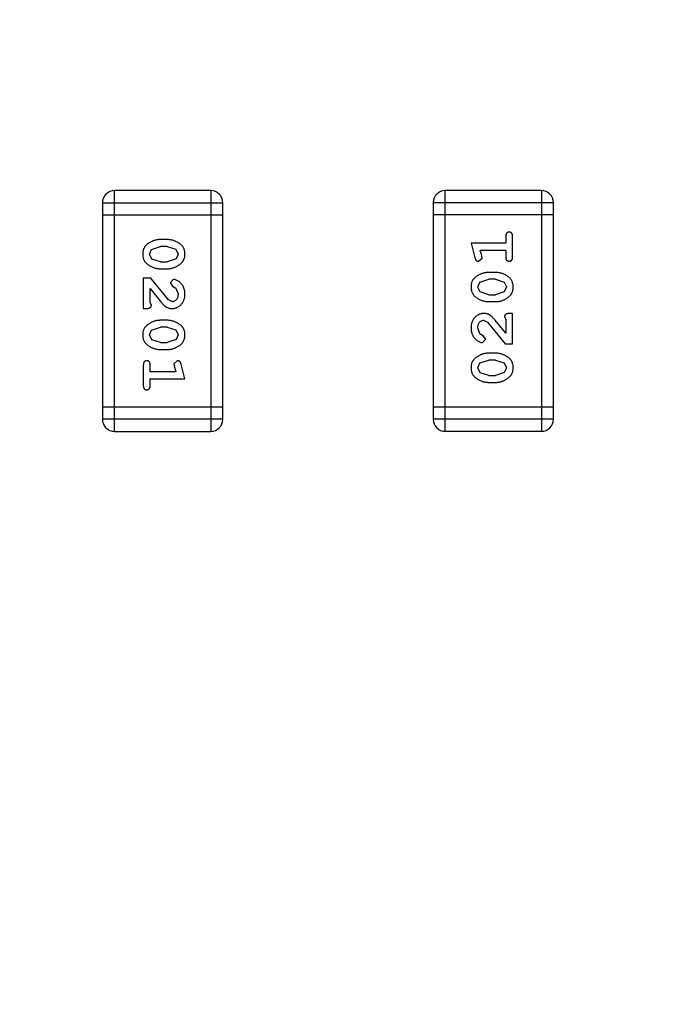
# Model space of a CAD drawing. Header units: inches. Extents: x 398 to 599, y 40 to 151.
# Tile 62 of 100: x 564 to 565.65, y 84.45 to 86.95. Entities that reach past the tile are written whole.
import ezdxf

# ---------------------------------------------------------------- set-up
doc = ezdxf.new("R2010")
doc.units = ezdxf.units.IN
doc.header["$LTSCALE"] = 1.21
doc.header["$MEASUREMENT"] = 0
doc.header["$PDMODE"] = 3
doc.header["$PDSIZE"] = 0.3125
doc.layers.get('0').update_dxf_attribs({"linetype": 'CONTINUOUS'})
doc.layers.get('Defpoints').update_dxf_attribs({"linetype": 'CONTINUOUS'})
doc.layers.add('DIM', color=3, linetype='CONTINUOUS')
doc.styles.get("Standard").update_dxf_attribs({"font": 'txt', "width": 0.8})
doc.dimstyles.get("Standard").update_dxf_attribs({"dimtxt": 0.15625, "dimasz": 0.1875, "dimexe": 0.125, "dimexo": 0.0625, "dimgap": 0.09, "dimtad": 0, "dimtih": 1, "dimtoh": 1, "dimzin": 4, "dimdsep": 46, "dimtxsty": 'Standard', "dimblk": '_FILLED', "dimblk1": '_FILLED', "dimblk2": '_FILLED', "dimcen": 0.09, "dimazin": 1, "dimtp": 0.01, "dimtm": 0.01, "dimtfac": 1, "dimtofl": 0, "dimtmove": 0, "dimatfit": 3, "dimldrblk": '_FILLED', "dimfxl": 1, "dimtolj": 1, "dimtzin": 4, "dimarcsym": 0})

# ---------------------------------------------------------------- blocks, each defined once
blk = doc.blocks.new('_FILLED')
at = {"color": 0, "linetype": 'ByBlock'}
blk.add_solid([(0, 0), (-1, 0.1667), (-1, -0.1667)], dxfattribs=at)
blk = doc.blocks.new('*D71')
at = {"layer": 'Defpoints', "color": 0}
for p in [(570.261, 87.005), (553.751, 68.4022), (553.751, 64.8591)]:
    blk.add_point(p, dxfattribs=at)
at = {"layer": 'DIM', "color": 0, "lineweight": -2}
for p, q in [((570.261, 86.9425), (570.261, 64.7341)), ((553.751, 68.3397), (553.751, 64.7341)), ((555.751, 64.8591), (559.2494, 64.8591)), ((568.261, 64.8591), (564.7627, 64.8591))]:
    blk.add_line(p, q, dxfattribs=at)
at = {"layer": 'DIM', "color": 0, "lineweight": -2, "xscale": 2, "yscale": 2, "zscale": 2, "rotation": 180}
blk.add_blockref('_FILLED', (553.751, 64.8591), dxfattribs=at)
at = {"layer": 'DIM', "color": 0, "lineweight": -2, "xscale": 2, "yscale": 2, "zscale": 2}
blk.add_blockref('_FILLED', (570.261, 64.8591), dxfattribs=at)
at = {"layer": 'DIM', "color": 0, "insert": (562.006, 64.8591), "char_height": 2, "attachment_point": 5}
blk.add_mtext('\\A1;16.51', dxfattribs=at)

msp = doc.modelspace()

# ---------------------------------------------------------------- linework, layer by layer
at = {"color": 7, "linetype": 'Continuous'}
for p, q in [((564.2382, 85.9046), (564.2382, 86.5142)), ((564.482, 86.5142), (564.2382, 86.5142)), ((564.482, 86.5142), (564.482, 85.9046)), ((565.0761, 85.9047), (565.0761, 86.5143)), ((565.3199, 86.5143), (565.0761, 86.5143)), ((565.3199, 86.5143), (565.3199, 85.9047)), ((564.2077, 86.4837), (564.2077, 85.9351)), ((564.2077, 86.4837), (564.5125, 86.4837)), ((564.5125, 85.9351), (564.5125, 86.4837)), ((565.0456, 86.4838), (565.0456, 85.9352)), ((565.0456, 86.4838), (565.3504, 86.4838)), ((565.3504, 85.9352), (565.3504, 86.4838)), ((564.2077, 86.4533), (564.5125, 86.4533)), ((565.3504, 86.4533), (565.0456, 86.4533)), ((564.3721, 86.3903), (564.3544, 86.3903)), ((565.2295, 86.3983), (565.2295, 86.381)), ((565.2468, 86.3464), (565.2468, 86.3983)), ((564.3271, 86.3532), (564.3324, 86.3654)), ((564.3324, 86.3654), (564.3547, 86.373)), ((564.3719, 86.373), (564.3547, 86.373)), ((564.3719, 86.373), (564.3936, 86.3658)), ((564.3936, 86.3658), (564.3994, 86.3534)), ((565.1414, 86.381), (565.1513, 86.3444)), ((565.2295, 86.381), (565.1414, 86.381)), ((565.1687, 86.3487), (565.1645, 86.3637)), ((565.1645, 86.3637), (565.2295, 86.3637)), ((565.2295, 86.3637), (565.2295, 86.3464)), ((564.3329, 86.341), (564.3271, 86.3532)), ((564.3547, 86.3337), (564.3329, 86.341)), ((564.3942, 86.3413), (564.3719, 86.3337)), ((564.3994, 86.3534), (564.3942, 86.3413)), ((565.1604, 86.3354), (565.1697, 86.3432)), ((565.1697, 86.3432), (565.1687, 86.3487)), ((564.3544, 86.3164), (564.3721, 86.3164)), ((564.3547, 86.3337), (564.3719, 86.3337)), ((564.3113, 86.2928), (564.3113, 86.2157)), ((564.3302, 86.2928), (564.3113, 86.2928)), ((564.3752, 86.2378), (564.3302, 86.2928)), ((564.3874, 86.2897), (564.379, 86.2808)), ((565.164, 86.2822), (565.1863, 86.2897)), ((565.2037, 86.307), (565.186, 86.307)), ((565.2035, 86.2897), (565.1863, 86.2897)), ((565.2035, 86.2897), (565.2253, 86.2825)), ((564.3286, 86.2299), (564.3286, 86.2661)), ((564.3286, 86.2661), (564.3557, 86.2325)), ((564.379, 86.2808), (564.3856, 86.2723)), ((564.3856, 86.2723), (564.3941, 86.2674)), ((564.3941, 86.2674), (564.3994, 86.2525)), ((565.1587, 86.27), (565.164, 86.2822)), ((565.1645, 86.2577), (565.1587, 86.27)), ((565.2253, 86.2825), (565.2311, 86.2702)), ((565.2311, 86.2702), (565.2258, 86.2581)), ((564.3849, 86.233), (564.3752, 86.2378)), ((565.1863, 86.2504), (565.1645, 86.2577)), ((565.1863, 86.2504), (565.2035, 86.2504)), ((565.2258, 86.2581), (565.2035, 86.2504)), ((564.3113, 86.2157), (564.3192, 86.2157)), ((564.3318, 86.2244), (564.3286, 86.2299)), ((565.186, 86.2331), (565.2037, 86.2331)), ((565.2263, 86.1946), (565.2295, 86.1891)), ((565.2295, 86.1891), (565.2295, 86.1529)), ((565.2468, 86.2032), (565.2389, 86.2032)), ((565.2468, 86.1261), (565.2468, 86.2032)), ((564.3324, 86.1609), (564.3547, 86.1685)), ((564.3721, 86.1858), (564.3544, 86.1858)), ((564.3719, 86.1685), (564.3547, 86.1685)), ((564.3719, 86.1685), (564.3936, 86.1613)), ((565.1641, 86.1515), (565.1587, 86.1664)), ((565.1732, 86.1859), (565.1829, 86.1811)), ((565.1829, 86.1811), (565.2279, 86.1261)), ((565.2295, 86.1529), (565.2024, 86.1864)), ((564.3271, 86.1487), (564.3324, 86.1609)), ((564.3329, 86.1364), (564.3271, 86.1487)), ((564.3936, 86.1613), (564.3994, 86.1489)), ((564.3994, 86.1489), (564.3942, 86.1368)), ((565.1726, 86.1466), (565.1641, 86.1515)), ((565.1707, 86.1293), (565.1791, 86.1381)), ((565.1791, 86.1381), (565.1726, 86.1466)), ((564.3547, 86.1292), (564.3329, 86.1364)), ((564.3547, 86.1292), (564.3719, 86.1292)), ((564.3942, 86.1368), (564.3719, 86.1292)), ((565.2279, 86.1261), (565.2468, 86.1261)), ((564.3544, 86.1119), (564.3721, 86.1119)), ((565.2037, 86.1025), (565.186, 86.1025)), ((564.3113, 86.0726), (564.3113, 86.0206)), ((564.3286, 86.0553), (564.3286, 86.0726)), ((564.3977, 86.0836), (564.3884, 86.0757)), ((564.3884, 86.0757), (564.3895, 86.0703)), ((564.3895, 86.0703), (564.3936, 86.0553)), ((564.4167, 86.0379), (564.4069, 86.0745)), ((565.1587, 86.0655), (565.164, 86.0777)), ((565.1645, 86.0531), (565.1587, 86.0655)), ((565.164, 86.0777), (565.1863, 86.0852)), ((565.2035, 86.0852), (565.1863, 86.0852)), ((565.2035, 86.0852), (565.2253, 86.078)), ((565.2253, 86.078), (565.2311, 86.0657)), ((565.2311, 86.0657), (565.2258, 86.0535)), ((564.3936, 86.0553), (564.3286, 86.0553)), ((564.3286, 86.0206), (564.3286, 86.0379)), ((564.3286, 86.0379), (564.4167, 86.0379)), ((565.1863, 86.0459), (565.1645, 86.0531)), ((565.1863, 86.0459), (565.2035, 86.0459)), ((565.2258, 86.0535), (565.2035, 86.0459)), ((565.186, 86.0286), (565.2037, 86.0286)), ((564.5125, 85.9656), (564.2077, 85.9656)), ((565.3504, 85.9657), (565.0456, 85.9657)), ((564.5125, 85.9351), (564.2077, 85.9351)), ((565.3504, 85.9352), (565.0456, 85.9352)), ((564.2382, 85.9046), (564.482, 85.9046)), ((565.0761, 85.9047), (565.3199, 85.9047))]:
    msp.add_line(p, q, dxfattribs=at)
for centre, radius, start, end in [((553.751, 92.925), 23, 281.22586, 258.77532), ((553.751, 92.925), 22.75, 294.44334, 241.13427), ((564.2382, 86.4837), 0.0305, 90, 180), ((564.482, 86.4837), 0.0305, 0, 90), ((565.0761, 86.4838), 0.0305, 90, 180), ((565.3199, 86.4838), 0.0305, 0, 90), ((564.2382, 85.9351), 0.0305, 180, 270), ((564.482, 85.9351), 0.0305, 270, 0), ((565.0761, 85.9352), 0.0305, 180, 270), ((565.3199, 85.9352), 0.0305, 270, 0)]:
    msp.add_arc(centre, radius, start, end, dxfattribs=at)
for points, knots in [([(564.3544, 86.3903), (564.3533, 86.3903), (564.3512, 86.3903), (564.348, 86.39), (564.3449, 86.3895), (564.3418, 86.3888), (564.3387, 86.3879), (564.3358, 86.3868), (564.3328, 86.3855), (564.3299, 86.384), (564.3272, 86.3825), (564.3246, 86.3809), (564.3223, 86.3792), (564.3202, 86.3776), (564.3183, 86.3759), (564.3167, 86.3742), (564.3153, 86.3724), (564.3137, 86.3701), (564.3121, 86.3669), (564.3107, 86.3627), (564.3099, 86.3581), (564.3098, 86.3549), (564.3098, 86.3533)], [0, 0, 0, 0, 0.049886, 0.09882, 0.148132, 0.19689, 0.246038, 0.295176, 0.345305, 0.395692, 0.445312, 0.491875, 0.535813, 0.577009, 0.616081, 0.652689, 0.687585, 0.720206, 0.785062, 0.85223, 0.923759, 1, 1, 1, 1]), ([(564.4167, 86.3535), (564.4167, 86.355), (564.4166, 86.3578), (564.4159, 86.3619), (564.4148, 86.3657), (564.4132, 86.3693), (564.4111, 86.3726), (564.4086, 86.3756), (564.4057, 86.3784), (564.4023, 86.3809), (564.3987, 86.3831), (564.395, 86.385), (564.3913, 86.3867), (564.3875, 86.388), (564.3837, 86.3891), (564.3799, 86.3898), (564.376, 86.3903), (564.3734, 86.3903), (564.3721, 86.3903)], [0, 0, 0, 0, 0.06692, 0.130834, 0.19258, 0.252759, 0.312631, 0.373411, 0.436359, 0.501894, 0.568244, 0.632472, 0.69556, 0.757163, 0.818592, 0.878885, 0.939235, 1, 1, 1, 1]), ([(565.2381, 86.4093), (565.2375, 86.4093), (565.2363, 86.4092), (565.2347, 86.4087), (565.2332, 86.4079), (565.2318, 86.4067), (565.2308, 86.4051), (565.23, 86.4032), (565.2295, 86.4009), (565.2295, 86.3992), (565.2295, 86.3983)], [0, 0, 0, 0, 0.11517, 0.223509, 0.328254, 0.438012, 0.553651, 0.682263, 0.830856, 1, 1, 1, 1]), ([(565.2468, 86.3983), (565.2468, 86.3992), (565.2467, 86.4009), (565.2463, 86.4032), (565.2455, 86.4051), (565.2444, 86.4067), (565.2431, 86.4079), (565.2416, 86.4087), (565.2399, 86.4092), (565.2387, 86.4093), (565.2381, 86.4093)], [0, 0, 0, 0, 0.169012, 0.317488, 0.445429, 0.560977, 0.67065, 0.776666, 0.88492, 1, 1, 1, 1]), ([(564.3098, 86.3533), (564.3098, 86.3518), (564.3099, 86.349), (564.3106, 86.3449), (564.3117, 86.3411), (564.3133, 86.3375), (564.3153, 86.3342), (564.3179, 86.3312), (564.3208, 86.3284), (564.3242, 86.3259), (564.3278, 86.3237), (564.3315, 86.3217), (564.3352, 86.3201), (564.3389, 86.3187), (564.3427, 86.3177), (564.3466, 86.3169), (564.3505, 86.3165), (564.3531, 86.3164), (564.3544, 86.3164)], [0, 0, 0, 0, 0.067217, 0.131051, 0.19272, 0.252824, 0.312745, 0.373449, 0.436041, 0.501494, 0.567761, 0.632087, 0.695096, 0.757109, 0.817993, 0.878657, 0.939311, 1, 1, 1, 1]), ([(564.3721, 86.3164), (564.3732, 86.3164), (564.3753, 86.3165), (564.3785, 86.3167), (564.3817, 86.3173), (564.3848, 86.318), (564.3878, 86.3189), (564.3908, 86.32), (564.3938, 86.3213), (564.3967, 86.3228), (564.3994, 86.3244), (564.402, 86.326), (564.4043, 86.3277), (564.4064, 86.3293), (564.4083, 86.3311), (564.4099, 86.3328), (564.4113, 86.3345), (564.4129, 86.3369), (564.4145, 86.34), (564.4158, 86.3442), (564.4166, 86.3487), (564.4167, 86.3519), (564.4167, 86.3535)], [0, 0, 0, 0, 0.049855, 0.099516, 0.148482, 0.19758, 0.246804, 0.296268, 0.346517, 0.397047, 0.446826, 0.49336, 0.537801, 0.579207, 0.617974, 0.654833, 0.689171, 0.722088, 0.786392, 0.853518, 0.924186, 1, 1, 1, 1]), ([(565.1513, 86.3444), (565.1515, 86.3436), (565.152, 86.342), (565.1528, 86.3399), (565.1538, 86.3383), (565.1548, 86.3371), (565.156, 86.3363), (565.1573, 86.3358), (565.1588, 86.3354), (565.1599, 86.3354), (565.1604, 86.3354)], [0, 0, 0, 0, 0.187321, 0.344927, 0.475328, 0.579604, 0.674244, 0.773631, 0.882025, 1, 1, 1, 1]), ([(565.2295, 86.3464), (565.2295, 86.3455), (565.2295, 86.3438), (565.23, 86.3415), (565.2308, 86.3395), (565.2318, 86.3379), (565.2332, 86.3368), (565.2347, 86.336), (565.2363, 86.3355), (565.2375, 86.3354), (565.2381, 86.3354)], [0, 0, 0, 0, 0.169102, 0.317658, 0.446239, 0.563118, 0.671828, 0.776546, 0.884858, 1, 1, 1, 1]), ([(565.2381, 86.3354), (565.2387, 86.3354), (565.2399, 86.3355), (565.2416, 86.336), (565.2431, 86.3368), (565.2445, 86.3379), (565.2455, 86.3395), (565.2463, 86.3415), (565.2467, 86.3438), (565.2468, 86.3455), (565.2468, 86.3464)], [0, 0, 0, 0, 0.115051, 0.223278, 0.329269, 0.437893, 0.554681, 0.682591, 0.83103, 1, 1, 1, 1]), ([(564.4167, 86.2524), (564.4167, 86.2541), (564.4166, 86.2574), (564.4157, 86.2624), (564.4143, 86.2671), (564.4123, 86.2716), (564.4099, 86.2758), (564.407, 86.2794), (564.4038, 86.2826), (564.4002, 86.2851), (564.3966, 86.287), (564.3933, 86.2885), (564.3903, 86.2894), (564.3883, 86.2896), (564.3874, 86.2897)], [0, 0, 0, 0, 0.098286, 0.193983, 0.289056, 0.384352, 0.477435, 0.566197, 0.652355, 0.737986, 0.818188, 0.887401, 0.94802, 1, 1, 1, 1]), ([(565.186, 86.307), (565.1849, 86.307), (565.1828, 86.307), (565.1796, 86.3067), (565.1765, 86.3062), (565.1733, 86.3055), (565.1703, 86.3046), (565.1673, 86.3035), (565.1643, 86.3022), (565.1614, 86.3007), (565.1587, 86.2991), (565.1562, 86.2974), (565.1538, 86.2958), (565.1517, 86.2941), (565.1499, 86.2924), (565.1482, 86.2907), (565.1468, 86.2889), (565.1452, 86.2866), (565.1436, 86.2834), (565.1423, 86.2792), (565.1415, 86.2747), (565.1414, 86.2715), (565.1414, 86.2699)], [0, 0, 0, 0, 0.049855, 0.099516, 0.148482, 0.19758, 0.246804, 0.296268, 0.346517, 0.397047, 0.446826, 0.49336, 0.537801, 0.579207, 0.617974, 0.654833, 0.689171, 0.722088, 0.786392, 0.853518, 0.924186, 1, 1, 1, 1]), ([(565.2484, 86.2701), (565.2483, 86.2716), (565.2482, 86.2744), (565.2475, 86.2785), (565.2464, 86.2823), (565.2448, 86.2859), (565.2428, 86.2892), (565.2403, 86.2923), (565.2373, 86.2951), (565.2339, 86.2975), (565.2303, 86.2997), (565.2267, 86.3017), (565.223, 86.3033), (565.2192, 86.3047), (565.2154, 86.3057), (565.2115, 86.3065), (565.2077, 86.307), (565.205, 86.307), (565.2037, 86.307)], [0, 0, 0, 0, 0.067217, 0.131051, 0.19272, 0.252824, 0.312745, 0.373449, 0.436041, 0.501494, 0.567761, 0.632087, 0.695096, 0.757109, 0.817993, 0.878657, 0.939311, 1, 1, 1, 1]), ([(565.1414, 86.2699), (565.1414, 86.2685), (565.1415, 86.2657), (565.1422, 86.2616), (565.1433, 86.2577), (565.1449, 86.2542), (565.147, 86.2509), (565.1495, 86.2478), (565.1525, 86.245), (565.1558, 86.2426), (565.1594, 86.2404), (565.1631, 86.2384), (565.1668, 86.2368), (565.1706, 86.2354), (565.1744, 86.2344), (565.1782, 86.2336), (565.1821, 86.2332), (565.1847, 86.2331), (565.186, 86.2331)], [0, 0, 0, 0, 0.06692, 0.130834, 0.19258, 0.252759, 0.312631, 0.373411, 0.436359, 0.501894, 0.568244, 0.632472, 0.69556, 0.757163, 0.818592, 0.878885, 0.939235, 1, 1, 1, 1]), ([(565.2037, 86.2331), (565.2048, 86.2331), (565.2069, 86.2332), (565.2101, 86.2335), (565.2133, 86.2339), (565.2163, 86.2347), (565.2194, 86.2355), (565.2224, 86.2367), (565.2253, 86.2379), (565.2282, 86.2394), (565.231, 86.241), (565.2335, 86.2426), (565.2358, 86.2442), (565.2379, 86.2459), (565.2398, 86.2476), (565.2415, 86.2493), (565.2429, 86.251), (565.2445, 86.2534), (565.2461, 86.2566), (565.2474, 86.2608), (565.2482, 86.2653), (565.2483, 86.2685), (565.2484, 86.2701)], [0, 0, 0, 0, 0.049886, 0.09882, 0.148132, 0.19689, 0.246038, 0.295176, 0.345305, 0.395692, 0.445312, 0.491875, 0.535813, 0.577009, 0.616081, 0.652689, 0.687585, 0.720206, 0.785062, 0.85223, 0.923759, 1, 1, 1, 1]), ([(564.384, 86.2157), (564.3851, 86.2158), (564.3873, 86.2158), (564.3905, 86.2163), (564.3936, 86.2171), (564.3966, 86.2182), (564.3995, 86.2197), (564.4022, 86.2215), (564.4048, 86.2236), (564.4072, 86.226), (564.4094, 86.2286), (564.4114, 86.2315), (564.4131, 86.2345), (564.4144, 86.2377), (564.4154, 86.2412), (564.4162, 86.2447), (564.4167, 86.2485), (564.4167, 86.2511), (564.4167, 86.2524)], [0, 0, 0, 0, 0.060981, 0.120256, 0.178148, 0.236115, 0.293993, 0.352864, 0.413358, 0.476056, 0.539296, 0.602396, 0.665116, 0.728325, 0.792919, 0.859317, 0.928302, 1, 1, 1, 1]), ([(564.3994, 86.2525), (564.3994, 86.2511), (564.3993, 86.2484), (564.3985, 86.2446), (564.3971, 86.2412), (564.3952, 86.2383), (564.3929, 86.236), (564.3904, 86.2343), (564.3877, 86.2332), (564.3858, 86.2331), (564.3849, 86.233)], [0, 0, 0, 0, 0.156344, 0.299348, 0.4327, 0.561, 0.682299, 0.791883, 0.89611, 1, 1, 1, 1]), ([(564.3192, 86.2157), (564.3203, 86.2157), (564.3223, 86.2158), (564.325, 86.2162), (564.3272, 86.2169), (564.3289, 86.218), (564.3302, 86.2193), (564.3311, 86.2208), (564.3317, 86.2225), (564.3318, 86.2237), (564.3318, 86.2244)], [0, 0, 0, 0, 0.1844, 0.34094, 0.473574, 0.586824, 0.690029, 0.789175, 0.890445, 1, 1, 1, 1]), ([(564.3557, 86.2325), (564.3565, 86.2316), (564.3579, 86.2299), (564.3602, 86.2275), (564.3623, 86.2254), (564.3643, 86.2236), (564.3661, 86.2219), (564.3679, 86.2206), (564.3695, 86.2195), (564.3716, 86.2184), (564.3741, 86.2173), (564.3773, 86.2164), (564.3806, 86.2158), (564.3828, 86.2157), (564.384, 86.2157)], [0, 0, 0, 0, 0.103002, 0.197728, 0.285279, 0.365235, 0.437224, 0.502446, 0.560545, 0.611446, 0.707576, 0.80349, 0.900532, 1, 1, 1, 1]), ([(565.1741, 86.2032), (565.173, 86.2032), (565.1708, 86.2031), (565.1676, 86.2026), (565.1645, 86.2018), (565.1615, 86.2007), (565.1587, 86.1992), (565.156, 86.1974), (565.1534, 86.1953), (565.1509, 86.1929), (565.1487, 86.1903), (565.1467, 86.1874), (565.1451, 86.1844), (565.1437, 86.1812), (565.1427, 86.1778), (565.1419, 86.1742), (565.1415, 86.1704), (565.1414, 86.1679), (565.1414, 86.1665)], [0, 0, 0, 0, 0.060981, 0.120256, 0.178148, 0.236115, 0.293993, 0.352864, 0.413358, 0.476056, 0.539296, 0.602396, 0.665116, 0.728325, 0.792919, 0.859317, 0.928302, 1, 1, 1, 1]), ([(565.2024, 86.1864), (565.2017, 86.1873), (565.2002, 86.189), (565.198, 86.1914), (565.1959, 86.1935), (565.1939, 86.1954), (565.192, 86.197), (565.1902, 86.1983), (565.1886, 86.1995), (565.1865, 86.2006), (565.184, 86.2017), (565.1808, 86.2026), (565.1775, 86.2031), (565.1753, 86.2032), (565.1741, 86.2032)], [0, 0, 0, 0, 0.103002, 0.197728, 0.285279, 0.365235, 0.437224, 0.502446, 0.560545, 0.611446, 0.707576, 0.80349, 0.900532, 1, 1, 1, 1]), ([(565.2389, 86.2032), (565.2379, 86.2032), (565.2359, 86.2032), (565.2332, 86.2027), (565.2309, 86.202), (565.2292, 86.201), (565.2279, 86.1997), (565.227, 86.1981), (565.2264, 86.1964), (565.2264, 86.1952), (565.2263, 86.1946)], [0, 0, 0, 0, 0.1844, 0.34094, 0.473574, 0.586824, 0.690029, 0.789175, 0.890445, 1, 1, 1, 1]), ([(564.3544, 86.1858), (564.3533, 86.1858), (564.3512, 86.1858), (564.348, 86.1855), (564.3449, 86.185), (564.3418, 86.1843), (564.3387, 86.1834), (564.3358, 86.1823), (564.3328, 86.181), (564.3299, 86.1795), (564.3272, 86.178), (564.3246, 86.1763), (564.3223, 86.1747), (564.3202, 86.173), (564.3183, 86.1713), (564.3167, 86.1697), (564.3153, 86.1679), (564.3137, 86.1656), (564.3121, 86.1624), (564.3107, 86.1582), (564.3099, 86.1536), (564.3098, 86.1504), (564.3098, 86.1488)], [0, 0, 0, 0, 0.049886, 0.09882, 0.148132, 0.19689, 0.246038, 0.295176, 0.345305, 0.395692, 0.445312, 0.491875, 0.535813, 0.577009, 0.616081, 0.652689, 0.687585, 0.720206, 0.785062, 0.85223, 0.923759, 1, 1, 1, 1]), ([(564.4167, 86.149), (564.4167, 86.1505), (564.4166, 86.1533), (564.4159, 86.1574), (564.4148, 86.1612), (564.4132, 86.1648), (564.4111, 86.1681), (564.4086, 86.1711), (564.4057, 86.1739), (564.4023, 86.1764), (564.3987, 86.1786), (564.395, 86.1805), (564.3913, 86.1822), (564.3875, 86.1835), (564.3837, 86.1845), (564.3799, 86.1853), (564.376, 86.1857), (564.3734, 86.1858), (564.3721, 86.1858)], [0, 0, 0, 0, 0.06692, 0.130834, 0.19258, 0.252759, 0.312631, 0.373411, 0.436359, 0.501894, 0.568244, 0.632472, 0.69556, 0.757163, 0.818592, 0.878885, 0.939235, 1, 1, 1, 1]), ([(565.1414, 86.1665), (565.1414, 86.1648), (565.1416, 86.1615), (565.1424, 86.1565), (565.1438, 86.1518), (565.1458, 86.1473), (565.1483, 86.1432), (565.1511, 86.1395), (565.1544, 86.1364), (565.158, 86.1339), (565.1615, 86.1319), (565.1648, 86.1304), (565.1679, 86.1295), (565.1698, 86.1293), (565.1707, 86.1293)], [0, 0, 0, 0, 0.098286, 0.193983, 0.289056, 0.384352, 0.477435, 0.566197, 0.652355, 0.737986, 0.818188, 0.887401, 0.94802, 1, 1, 1, 1]), ([(565.1587, 86.1664), (565.1587, 86.1678), (565.1588, 86.1705), (565.1597, 86.1743), (565.161, 86.1777), (565.163, 86.1806), (565.1652, 86.1829), (565.1677, 86.1847), (565.1704, 86.1857), (565.1723, 86.1858), (565.1732, 86.1859)], [0, 0, 0, 0, 0.156344, 0.299348, 0.4327, 0.561, 0.682299, 0.791883, 0.89611, 1, 1, 1, 1]), ([(564.3098, 86.1488), (564.3098, 86.1473), (564.3099, 86.1445), (564.3106, 86.1404), (564.3117, 86.1366), (564.3133, 86.133), (564.3153, 86.1297), (564.3179, 86.1267), (564.3208, 86.1238), (564.3242, 86.1214), (564.3278, 86.1192), (564.3315, 86.1172), (564.3352, 86.1156), (564.3389, 86.1142), (564.3427, 86.1132), (564.3466, 86.1124), (564.3505, 86.112), (564.3531, 86.1119), (564.3544, 86.1119)], [0, 0, 0, 0, 0.067217, 0.131051, 0.19272, 0.252824, 0.312745, 0.373449, 0.436041, 0.501494, 0.567761, 0.632087, 0.695096, 0.757109, 0.817993, 0.878657, 0.939311, 1, 1, 1, 1]), ([(564.3721, 86.1119), (564.3732, 86.1119), (564.3753, 86.1119), (564.3785, 86.1122), (564.3817, 86.1128), (564.3848, 86.1134), (564.3878, 86.1144), (564.3908, 86.1155), (564.3938, 86.1168), (564.3967, 86.1183), (564.3994, 86.1199), (564.402, 86.1215), (564.4043, 86.1232), (564.4064, 86.1248), (564.4083, 86.1265), (564.4099, 86.1282), (564.4113, 86.13), (564.4129, 86.1323), (564.4145, 86.1355), (564.4158, 86.1397), (564.4166, 86.1442), (564.4167, 86.1474), (564.4167, 86.149)], [0, 0, 0, 0, 0.049855, 0.099516, 0.148482, 0.19758, 0.246804, 0.296268, 0.346517, 0.397047, 0.446826, 0.49336, 0.537801, 0.579207, 0.617974, 0.654833, 0.689171, 0.722088, 0.786392, 0.853518, 0.924186, 1, 1, 1, 1]), ([(565.186, 86.1025), (565.1849, 86.1025), (565.1828, 86.1025), (565.1796, 86.1022), (565.1765, 86.1016), (565.1733, 86.101), (565.1703, 86.1001), (565.1673, 86.0989), (565.1643, 86.0976), (565.1614, 86.0961), (565.1587, 86.0945), (565.1562, 86.0929), (565.1538, 86.0913), (565.1517, 86.0896), (565.1499, 86.0879), (565.1482, 86.0862), (565.1468, 86.0844), (565.1452, 86.0821), (565.1436, 86.0789), (565.1423, 86.0747), (565.1415, 86.0702), (565.1414, 86.067), (565.1414, 86.0654)], [0, 0, 0, 0, 0.049855, 0.099516, 0.148482, 0.19758, 0.246804, 0.296268, 0.346517, 0.397047, 0.446826, 0.49336, 0.537801, 0.579207, 0.617974, 0.654833, 0.689171, 0.722088, 0.786392, 0.853518, 0.924186, 1, 1, 1, 1]), ([(565.2484, 86.0656), (565.2483, 86.0671), (565.2482, 86.0699), (565.2475, 86.074), (565.2464, 86.0778), (565.2448, 86.0814), (565.2428, 86.0847), (565.2403, 86.0878), (565.2373, 86.0906), (565.2339, 86.093), (565.2303, 86.0952), (565.2267, 86.0972), (565.223, 86.0988), (565.2192, 86.1002), (565.2154, 86.1012), (565.2115, 86.102), (565.2077, 86.1024), (565.205, 86.1025), (565.2037, 86.1025)], [0, 0, 0, 0, 0.067217, 0.131051, 0.19272, 0.252824, 0.312745, 0.373449, 0.436041, 0.501494, 0.567761, 0.632087, 0.695096, 0.757109, 0.817993, 0.878657, 0.939311, 1, 1, 1, 1]), ([(564.32, 86.0836), (564.3194, 86.0835), (564.3182, 86.0835), (564.3165, 86.083), (564.315, 86.0821), (564.3137, 86.081), (564.3126, 86.0794), (564.3119, 86.0775), (564.3114, 86.0751), (564.3114, 86.0735), (564.3113, 86.0726)], [0, 0, 0, 0, 0.115051, 0.223278, 0.329269, 0.437893, 0.554681, 0.682591, 0.83103, 1, 1, 1, 1]), ([(564.3286, 86.0726), (564.3286, 86.0735), (564.3286, 86.0751), (564.3281, 86.0775), (564.3274, 86.0794), (564.3263, 86.081), (564.325, 86.0821), (564.3235, 86.083), (564.3218, 86.0835), (564.3206, 86.0835), (564.32, 86.0836)], [0, 0, 0, 0, 0.169102, 0.317658, 0.446239, 0.563118, 0.671828, 0.776546, 0.884858, 1, 1, 1, 1]), ([(564.4069, 86.0745), (564.4066, 86.0754), (564.4061, 86.0769), (564.4053, 86.079), (564.4044, 86.0806), (564.4034, 86.0818), (564.4022, 86.0826), (564.4008, 86.0832), (564.3993, 86.0835), (564.3983, 86.0836), (564.3977, 86.0836)], [0, 0, 0, 0, 0.187321, 0.344927, 0.475328, 0.579604, 0.674244, 0.773631, 0.882025, 1, 1, 1, 1]), ([(565.1414, 86.0654), (565.1414, 86.064), (565.1415, 86.0611), (565.1422, 86.0571), (565.1433, 86.0532), (565.1449, 86.0496), (565.147, 86.0463), (565.1495, 86.0433), (565.1525, 86.0405), (565.1558, 86.038), (565.1594, 86.0358), (565.1631, 86.0339), (565.1668, 86.0323), (565.1706, 86.0309), (565.1744, 86.0299), (565.1782, 86.0291), (565.1821, 86.0287), (565.1847, 86.0286), (565.186, 86.0286)], [0, 0, 0, 0, 0.06692, 0.130834, 0.19258, 0.252759, 0.312631, 0.373411, 0.436359, 0.501894, 0.568244, 0.632472, 0.69556, 0.757163, 0.818592, 0.878885, 0.939235, 1, 1, 1, 1]), ([(565.2037, 86.0286), (565.2048, 86.0286), (565.2069, 86.0286), (565.2101, 86.029), (565.2133, 86.0294), (565.2163, 86.0301), (565.2194, 86.031), (565.2224, 86.0321), (565.2253, 86.0334), (565.2282, 86.0349), (565.231, 86.0365), (565.2335, 86.0381), (565.2358, 86.0397), (565.2379, 86.0414), (565.2398, 86.0431), (565.2415, 86.0448), (565.2429, 86.0465), (565.2445, 86.0489), (565.2461, 86.052), (565.2474, 86.0562), (565.2482, 86.0608), (565.2483, 86.064), (565.2484, 86.0656)], [0, 0, 0, 0, 0.049886, 0.09882, 0.148132, 0.19689, 0.246038, 0.295176, 0.345305, 0.395692, 0.445312, 0.491875, 0.535813, 0.577009, 0.616081, 0.652689, 0.687585, 0.720206, 0.785062, 0.85223, 0.923759, 1, 1, 1, 1]), ([(564.3113, 86.0206), (564.3114, 86.0197), (564.3114, 86.0181), (564.3119, 86.0157), (564.3126, 86.0138), (564.3137, 86.0122), (564.315, 86.0111), (564.3165, 86.0102), (564.3182, 86.0097), (564.3194, 86.0097), (564.32, 86.0096)], [0, 0, 0, 0, 0.169012, 0.317488, 0.445429, 0.560977, 0.67065, 0.776666, 0.88492, 1, 1, 1, 1]), ([(564.32, 86.0096), (564.3206, 86.0097), (564.3218, 86.0097), (564.3235, 86.0102), (564.325, 86.0111), (564.3263, 86.0122), (564.3274, 86.0138), (564.3281, 86.0157), (564.3286, 86.0181), (564.3286, 86.0197), (564.3286, 86.0206)], [0, 0, 0, 0, 0.11517, 0.223509, 0.328254, 0.438012, 0.553651, 0.682263, 0.830856, 1, 1, 1, 1])]:
    msp.add_open_spline(points, degree=3, knots=knots, dxfattribs=at)

# ---------------------------------------------------------------- dimensions: what is measured, and where the dimension line sits
at = {"layer": 'DIM'}
dim = msp.add_linear_dim(base=(553.751, 64.8591), p1=(570.261, 87.005), p2=(553.751, 68.4022), dimstyle='Standard', override={"dimtxt": 2, "dimasz": 2, "dimtih": 0, "dimtoh": 0, "dimzin": 0, "dimcen": 0.198, "dimadec": 0, "dimazin": 0, "dimtp": 0, "dimtm": 0, "dimtdec": 4, "dimtzin": 0}, dxfattribs=at)
dim.commit()
dim.dimension.update_dxf_attribs({"geometry": '*D71', "text_midpoint": (562.006, 64.8591)})

doc.saveas('drawing.dxf')
